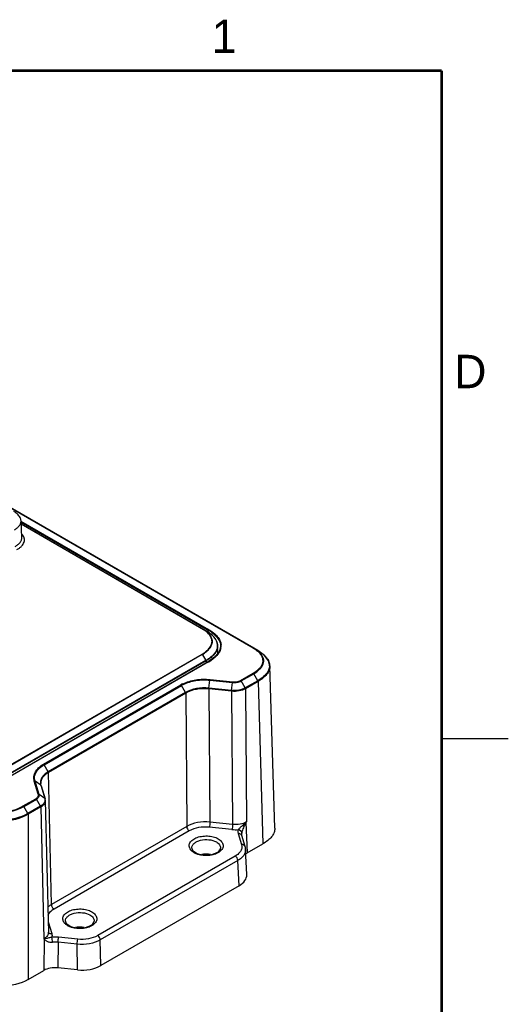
# Model space of a CAD drawing. Header units: inches. Extents: x 0 to 34, y 0 to 22.
# Tile 71 of 71: x 30.3 to 34, y 14.5 to 21.9. Entities that reach past the tile are written whole.
import ezdxf

# ---------------------------------------------------------------- set-up
doc = ezdxf.new("R2010")
doc.units = ezdxf.units.IN
doc.header["$LTSCALE"] = 1.87
doc.header["$MEASUREMENT"] = 0
doc.layers.get('0').update_dxf_attribs({"linetype": 'CONTINUOUS'})
doc.styles.add('TEXTSTYLE_2', font='txt')

msp = doc.modelspace()

# ---------------------------------------------------------------- linework, layer by layer
at = {"color": 7, "linetype": 'CONTINUOUS'}
for p, q in [((32.0887, 17.1765), (27.3604, 19.9065)), ((32.0926, 17.1769), (27.3643, 19.9069)), ((30.3491, 18.1287), (31.7534, 17.3179)), ((30.3499, 18.1301), (30.3499, 18.1301)), ((30.3556, 18.0049), (30.3499, 18.1301)), ((30.3503, 18.1217), (31.7506, 17.3132)), ((30.3509, 18.1069), (31.7346, 17.308)), ((31.7077, 17.3228), (30.351, 18.1061)), ((31.7057, 17.3226), (30.351, 18.1048)), ((30.3556, 18.0048), (30.3556, 18.0049)), ((31.7077, 17.3228), (31.7346, 17.308)), ((31.7347, 17.308), (31.7346, 17.308)), ((31.7346, 17.308), (31.7348, 17.308)), ((31.7506, 17.3132), (31.7502, 17.2984)), ((31.8244, 17.1389), (31.8225, 17.1971)), ((31.8445, 17.1909), (31.8444, 17.189)), ((32.1233, 17.1597), (32.0926, 17.1769)), ((32.0928, 17.1773), (32.1233, 17.1597)), ((30.1746, 16.2493), (31.7057, 17.1334)), ((30.1766, 16.2473), (31.7077, 17.1313)), ((31.7077, 17.1313), (31.7346, 17.0855)), ((31.8002, 17.1088), (31.7514, 17.0739)), ((32.1233, 17.1597), (32.1233, 17.1597)), ((31.7346, 17.0855), (30.2035, 16.2014)), ((31.7355, 17.0827), (30.2043, 16.1987)), ((31.7514, 17.0739), (30.2203, 16.1898)), ((31.7534, 17.0737), (30.2222, 16.1897)), ((31.7355, 17.0827), (31.7359, 17.0649)), ((32.2506, 15.8289), (32.2139, 17.0448)), ((32.2139, 17.0447), (32.2139, 17.0435)), ((31.9948, 16.9359), (32.0887, 16.9901)), ((31.9987, 16.9318), (32.0926, 16.986)), ((32.1233, 16.9334), (32.0926, 16.986)), ((30.5183, 16.3085), (31.5475, 16.9027)), ((30.5222, 16.3044), (31.5515, 16.8986)), ((31.5822, 16.846), (31.5515, 16.8986)), ((31.7576, 16.8779), (31.7651, 16.9375)), ((31.7661, 16.9425), (31.7651, 16.9375)), ((31.7651, 16.9375), (31.935, 16.9202)), ((31.7661, 16.9425), (31.936, 16.9252)), ((31.9275, 16.8606), (31.935, 16.9202)), ((32.0294, 16.8792), (31.9987, 16.9318)), ((32.1233, 16.9334), (32.0294, 16.8792)), ((32.125, 16.928), (32.0311, 16.8738)), ((32.125, 16.928), (32.1618, 15.7123)), ((31.5822, 16.846), (30.553, 16.2518)), ((31.5838, 16.8406), (30.5547, 16.2463)), ((31.5838, 16.8406), (31.591, 15.8429)), ((31.7572, 16.8721), (31.7576, 16.8779)), ((31.9271, 16.8548), (31.7572, 16.8721)), ((31.7572, 16.8721), (31.7643, 15.8745)), ((31.9275, 16.8606), (31.7576, 16.8779)), ((31.9271, 16.8548), (31.9275, 16.8606)), ((31.9271, 16.8548), (31.9342, 15.8572)), ((32.0311, 16.8738), (32.0382, 15.8761)), ((30.553, 16.2518), (30.5222, 16.3044)), ((30.5773, 15.2576), (30.5547, 16.2463)), ((30.4794, 16.0842), (30.4494, 16.1823)), ((30.4977, 16.1505), (30.4549, 16.181)), ((30.4848, 16.0829), (30.4549, 16.181)), ((30.4981, 16.1544), (30.497, 16.1645)), ((30.497, 16.1645), (30.497, 16.1645)), ((30.4977, 16.1505), (30.5276, 16.0524)), ((30.4998, 16.1477), (30.4981, 16.1544)), ((30.4998, 16.1477), (30.5297, 16.0496)), ((30.5276, 16.0524), (30.4848, 16.0829)), ((30.367, 15.9961), (30.4608, 16.0503)), ((30.3709, 15.992), (30.4647, 16.0462)), ((30.4955, 15.9935), (30.4647, 16.0462)), ((30.5317, 16.0373), (30.5544, 15.0485)), ((30.4016, 15.9393), (30.3709, 15.992)), ((30.4955, 15.9935), (30.4016, 15.9393)), ((30.4972, 15.9881), (30.4033, 15.9339)), ((30.4033, 15.9339), (30.4033, 14.697)), ((30.4972, 15.9881), (30.5198, 14.9994)), ((31.9342, 15.8572), (31.7643, 15.8745)), ((32.0336, 15.8719), (32.0099, 15.8504)), ((32.0382, 15.8761), (32.0336, 15.8719)), ((32.0336, 15.8719), (32.0347, 15.8709)), ((32.0348, 15.8709), (32.0382, 15.8761)), ((32.0348, 15.8709), (32.0442, 15.6445)), ((31.591, 15.8429), (30.5773, 15.2576)), ((31.6105, 15.8095), (30.5968, 15.2243)), ((31.9294, 15.8194), (31.7595, 15.8367)), ((31.9765, 15.7894), (32.0018, 15.7065)), ((32.0282, 15.692), (32.0029, 15.7749)), ((32.0442, 15.6445), (32.1618, 15.7123)), ((32.0405, 15.482), (32.0319, 15.6709)), ((31.9548, 15.6205), (30.9243, 15.0254)), ((31.9743, 15.5875), (30.9437, 14.9925)), ((31.9829, 15.3987), (31.9743, 15.5875)), ((31.9829, 15.3987), (30.9465, 14.8003)), ((30.5525, 15.1292), (30.5797, 15.0401)), ((30.5198, 14.9994), (30.5234, 14.9982)), ((30.5234, 14.9982), (30.5208, 14.7649)), ((30.5243, 15.0005), (30.5233, 14.9982)), ((30.5451, 15.0046), (30.5243, 15.0005)), ((30.6269, 14.9755), (30.6248, 14.7838)), ((30.7705, 14.9609), (30.6269, 14.9755)), ((30.7753, 14.9983), (30.6317, 15.0129)), ((30.9465, 14.8003), (30.9437, 14.9925)), ((30.7732, 14.7687), (30.7705, 14.9609)), ((30.4033, 14.697), (30.5208, 14.7649)), ((30.7732, 14.7687), (30.6248, 14.7838))]:
    msp.add_line(p, q, dxfattribs=at)
at = {"color": 2, "linetype": 'CONTINUOUS'}
msp.add_line((33.5, 16.5), (34, 16.5), dxfattribs=at)
at = {"color": 7, "linetype": 'CONTINUOUS', "const_width": 0.02}
for points in [[(33.5, 21.5), (0.5, 21.5)], [(33.5, 0.5), (33.5, 21.5)]]:
    msp.add_lwpolyline(points, dxfattribs=at)
at = {"color": 7, "linetype": 'CONTINUOUS'}
for points in [[(30.3499, 18.1301), (30.3494, 18.1352), (30.3482, 18.1419), (30.3461, 18.1487), (30.3431, 18.1555), (30.3392, 18.1623), (30.3343, 18.1691), (30.3284, 18.1759), (30.3216, 18.1825), (30.3137, 18.1889), (30.3049, 18.1951), (30.2958, 18.2008)], [(31.8225, 17.1969), (31.8219, 17.2048), (31.8202, 17.2142), (31.8173, 17.2236), (31.8134, 17.233), (31.8082, 17.2424), (31.8018, 17.2519), (31.7941, 17.2614), (31.785, 17.2709), (31.7745, 17.2804), (31.7626, 17.2898), (31.7491, 17.2992), (31.7347, 17.308)], [(31.8444, 17.189), (31.8336, 17.1503), (31.8002, 17.1088)], [(32.2139, 17.0447), (32.2042, 17.0828), (32.1742, 17.1225), (32.1233, 17.1597)], [(30.5317, 16.0372), (30.531, 16.0443), (30.5297, 16.0496)], [(32.0029, 15.7749), (32.0024, 15.7768), (32.0019, 15.7806)], [(32.0319, 15.6709), (32.0301, 15.6845), (32.0282, 15.692)]]:
    msp.add_lwpolyline(points, dxfattribs=at)
for centre, radius, start, end in [((31.5724, 17.0268), 0.3247, 57.34605, 59.99502), ((31.5878, 17.0512), 0.2958, 56.61016, 57.30379), ((31.5991, 17.0683), 0.2753, 53.76136, 56.62395), ((31.6133, 17.088), 0.251, 53.12378, 53.71333), ((31.6233, 17.1012), 0.2344, 50.10745, 53.1389), ((31.6365, 17.1173), 0.2137, 49.23017, 50.06008), ((31.6456, 17.1278), 0.1998, 46.38974, 49.24188), ((31.6586, 17.1416), 0.1807, 45.00698, 46.35105), ((31.667, 17.15), 0.1689, 42.5791, 45.01042), ((31.7599, 17.1958), 0.0885, 349.1901, 3.44306), ((31.9354, 16.9115), 0.3061, 59.36391, 59.9529), ((31.7236, 17.0896), 0.1197, 27.66327, 32.96826), ((31.7267, 17.0896), 0.112, 27.27313, 29.26375), ((32.0483, 16.9927), 0.1808, 44.02413, 46.5816), ((31.5652, 17.3997), 0.3764, 299.99952, 300.65725), ((31.5856, 17.3657), 0.3368, 300.61149, 303.84103), ((32.1217, 17.0447), 0.0901, 16.45675, 20.13092), ((32.132, 17.0469), 0.0796, 358.68886, 2.16106), ((31.6657, 16.6994), 0.2351, 115.88552, 120.17168), ((31.666, 16.7019), 0.2277, 116.23826, 120.19842), ((30.5643, 16.1709), 0.0696, 190.81652, 197.05575), ((31.9548, 16.0687), 0.2506, 264.19516, 275.01458), ((31.7099, 15.7554), 0.1265, 240.03861, 243.77402), ((31.7024, 15.7264), 0.0918, 235.14469, 240.0631), ((30.5147, 15.0476), 0.0397, 353.51617, 1.32387), ((30.7634, 15.2089), 0.1265, 240.03861, 243.77402), ((30.7559, 15.1799), 0.0918, 235.14469, 240.0631), ((30.4887, 15.1389), 0.143, 282.5778, 284.43485), ((30.6064, 14.764), 0.2502, 84.20081, 95.99501), ((30.6068, 14.7759), 0.2006, 84.23764, 96.16414)]:
    msp.add_arc(centre, radius, start, end, dxfattribs=at)
for centre, major_axis, ratio, start_param, end_param in [((32.1278, 15.5963), (0.1182, 0), 0.577081, 2.35615, 2.504338), ((31.8436, 15.4791), (0.197, -0.0001), 0.577021, -0.784637, 0.026531), ((30.6043, 14.7166), (0.1181, 0), 0.577694, 1.395898, 2.355619), ((30.8073, 14.8807), (0.1969, -0.0001), 0.577754, -1.744567, -0.785271)]:
    msp.add_ellipse(centre, major_axis=major_axis, ratio=ratio, start_param=start_param, end_param=end_param, dxfattribs=at)
for points, knots in [([(30.2999, 18.0636), (30.3071, 18.0678), (30.3205, 18.0767), (30.3347, 18.0904), (30.3429, 18.1023), (30.3472, 18.1114), (30.3497, 18.1207), (30.35, 18.127), (30.3499, 18.1301)], [0, 0, 0, 0, 0.289104, 0.550498, 0.670623, 0.784372, 0.893356, 1, 1, 1, 1]), ([(30.3055, 17.9387), (30.3128, 17.9429), (30.3262, 17.9517), (30.3404, 17.9653), (30.3486, 17.9771), (30.3529, 17.9861), (30.3554, 17.9954), (30.3557, 18.0017), (30.3556, 18.0048)], [0, 0, 0, 0, 0.289104, 0.55032, 0.670348, 0.784057, 0.893115, 1, 1, 1, 1]), ([(30.3194, 17.915), (30.3258, 17.9187), (30.3378, 17.9264), (30.3534, 17.9397), (30.3654, 17.9543), (30.3721, 17.9677), (30.3748, 17.9786), (30.3755, 17.9867), (30.375, 17.9949), (30.3725, 18.0058), (30.3662, 18.0192), (30.3586, 18.0286), (30.3544, 18.0331)], [0, 0, 0, 0, 0.150252, 0.289606, 0.417376, 0.534665, 0.590629, 0.645672, 0.70065, 0.756429, 0.873065, 1, 1, 1, 1]), ([(31.7057, 17.3226), (31.7061, 17.3228), (31.7067, 17.323), (31.7074, 17.3229), (31.7077, 17.3228)], [0, 0, 0, 0, 0.550344, 1, 1, 1, 1]), ([(31.7057, 17.1334), (31.7162, 17.1394), (31.7356, 17.1521), (31.7563, 17.1714), (31.7687, 17.1883), (31.7754, 17.2012), (31.7796, 17.2144), (31.781, 17.228), (31.7796, 17.2415), (31.7754, 17.2548), (31.7687, 17.2676), (31.7563, 17.2845), (31.7356, 17.3038), (31.7162, 17.3165), (31.7057, 17.3226)], [0, 0, 0, 0, 0.14396, 0.274875, 0.335194, 0.392295, 0.446857, 0.499997, 0.553136, 0.607698, 0.6648, 0.725119, 0.856035, 1, 1, 1, 1]), ([(31.7077, 17.1313), (31.7183, 17.1374), (31.7378, 17.1503), (31.7589, 17.1698), (31.7713, 17.1869), (31.7781, 17.1999), (31.7823, 17.2134), (31.7838, 17.227), (31.7823, 17.2407), (31.7781, 17.2542), (31.7713, 17.2672), (31.7589, 17.2843), (31.7378, 17.3038), (31.7183, 17.3167), (31.7077, 17.3228)], [0, 0, 0, 0, 0.143972, 0.274872, 0.335183, 0.39228, 0.446846, 0.499996, 0.553146, 0.607712, 0.664811, 0.725121, 0.856023, 1, 1, 1, 1]), ([(31.7506, 17.3132), (31.764, 17.3055), (31.7888, 17.2891), (31.8195, 17.2598), (31.8401, 17.2269), (31.8447, 17.2025), (31.8445, 17.1909)], [0, 0, 0, 0, 0.289075, 0.550845, 0.784852, 1, 1, 1, 1]), ([(31.7534, 17.3179), (31.7663, 17.3104), (31.7903, 17.2947), (31.8204, 17.2667), (31.8414, 17.2356), (31.8476, 17.2123), (31.8483, 17.2011)], [0, 0, 0, 0, 0.287355, 0.549124, 0.784494, 1, 1, 1, 1]), ([(31.7914, 17.2643), (31.7971, 17.2581), (31.8072, 17.2453), (31.8161, 17.2272), (31.8201, 17.2125), (31.8215, 17.2015), (31.8214, 17.1904), (31.8192, 17.1756), (31.8124, 17.1572), (31.7988, 17.1366), (31.7805, 17.1175), (31.7661, 17.1061), (31.7584, 17.1006)], [0, 0, 0, 0, 0.129541, 0.249664, 0.307201, 0.363734, 0.419957, 0.47659, 0.593483, 0.718747, 0.854219, 1, 1, 1, 1]), ([(31.8225, 17.1969), (31.8227, 17.1924), (31.8222, 17.1833), (31.8191, 17.1699), (31.8138, 17.1567), (31.8064, 17.1438), (31.7971, 17.1315), (31.782, 17.1153), (31.7687, 17.1046), (31.7593, 17.098)], [0, 0, 0, 0, 0.110219, 0.222152, 0.337637, 0.458076, 0.584317, 0.716774, 1, 1, 1, 1]), ([(32.0887, 17.1765), (32.089, 17.1767), (32.0902, 17.1772), (32.0917, 17.1773), (32.0926, 17.1769)], [0, 0, 0, 0, 0.294982, 1, 1, 1, 1]), ([(32.1423, 17.1387), (32.139, 17.1423), (32.1239, 17.157), (32.1064, 17.1688), (32.0926, 17.1769)], [0, 0, 0, 0, 0.234672, 1, 1, 1, 1]), ([(31.7057, 17.1334), (31.7059, 17.1332), (31.7067, 17.1327), (31.7073, 17.1319), (31.7077, 17.1313)], [0, 0, 0, 0, 0.229267, 1, 1, 1, 1]), ([(31.8404, 17.1586), (31.8373, 17.1516), (31.8207, 17.1226), (31.7945, 17.1003), (31.7732, 17.086)], [0, 0, 0, 0, 0.227012, 1, 1, 1, 1]), ([(32.0887, 16.9901), (32.1043, 16.9991), (32.126, 17.0142), (32.1482, 17.0394), (32.1591, 17.0591), (32.1637, 17.0801), (32.1603, 17.109), (32.1476, 17.1281), (32.1375, 17.1391)], [0, 0, 0, 0, 0.290451, 0.419832, 0.538485, 0.649653, 0.759746, 1, 1, 1, 1]), ([(32.1375, 17.1391), (32.1343, 17.1424), (32.1204, 17.1561), (32.1042, 17.1673), (32.0914, 17.1749)], [0, 0, 0, 0, 0.235246, 1, 1, 1, 1]), ([(32.0926, 16.986), (32.1086, 16.9953), (32.1308, 17.0107), (32.1535, 17.0366), (32.1645, 17.0568), (32.1692, 17.0783), (32.1657, 17.1079), (32.1527, 17.1275), (32.1423, 17.1387)], [0, 0, 0, 0, 0.290437, 0.419751, 0.538356, 0.649538, 0.759683, 1, 1, 1, 1]), ([(32.1233, 17.1597), (32.1279, 17.1571), (32.1453, 17.1466), (32.1617, 17.1343), (32.1725, 17.124)], [0, 0, 0, 0, 0.262226, 1, 1, 1, 1]), ([(32.1783, 17.1183), (32.1803, 17.1162), (32.188, 17.1079), (32.1948, 17.0986), (32.1989, 17.0914)], [0, 0, 0, 0, 0.260116, 1, 1, 1, 1]), ([(31.7584, 17.1006), (31.7565, 17.0993), (31.7488, 17.0939), (31.7408, 17.089), (31.7346, 17.0855)], [0, 0, 0, 0, 0.24497, 1, 1, 1, 1]), ([(31.7355, 17.0827), (31.7355, 17.083), (31.7354, 17.0839), (31.735, 17.0848), (31.7346, 17.0855)], [0, 0, 0, 0, 0.230395, 1, 1, 1, 1]), ([(31.7593, 17.098), (31.7574, 17.0966), (31.7497, 17.0913), (31.7416, 17.0863), (31.7355, 17.0827)], [0, 0, 0, 0, 0.244971, 1, 1, 1, 1]), ([(32.2139, 17.0435), (32.2141, 17.0326), (32.2095, 17.0096), (32.1901, 16.9785), (32.161, 16.9509), (32.1377, 16.9354), (32.125, 16.928)], [0, 0, 0, 0, 0.215053, 0.449256, 0.711045, 1, 1, 1, 1]), ([(32.0887, 16.9901), (32.089, 16.9899), (32.0906, 16.9888), (32.0918, 16.9873), (32.0926, 16.986)], [0, 0, 0, 0, 0.2291, 1, 1, 1, 1]), ([(32.209, 17.0267), (32.2067, 17.0176), (32.1964, 16.9941), (32.1669, 16.9616), (32.1388, 16.9425), (32.1233, 16.9334)], [0, 0, 0, 0, 0.218186, 0.583845, 1, 1, 1, 1]), ([(31.5631, 16.911), (31.593, 16.9255), (31.6606, 16.9445), (31.7304, 16.9462), (31.7661, 16.9425)], [0, 0, 0, 0, 0.480955, 1, 1, 1, 1]), ([(31.5653, 16.9061), (31.5946, 16.9206), (31.6612, 16.9394), (31.73, 16.9412), (31.7651, 16.9375)], [0, 0, 0, 0, 0.480543, 1, 1, 1, 1]), ([(31.935, 16.9202), (31.9464, 16.9191), (31.9685, 16.9199), (31.9897, 16.9266), (31.9987, 16.9318)], [0, 0, 0, 0, 0.524306, 1, 1, 1, 1]), ([(31.936, 16.9252), (31.9359, 16.9249), (31.9354, 16.9233), (31.9352, 16.9216), (31.935, 16.9202)], [0, 0, 0, 0, 0.200844, 1, 1, 1, 1]), ([(31.936, 16.9252), (31.9465, 16.9241), (31.9669, 16.9249), (31.9865, 16.9311), (31.9948, 16.9359)], [0, 0, 0, 0, 0.524304, 1, 1, 1, 1]), ([(31.7576, 16.8779), (31.7262, 16.8811), (31.6654, 16.8793), (31.607, 16.8603), (31.5822, 16.846)], [0, 0, 0, 0, 0.52433, 1, 1, 1, 1]), ([(31.7572, 16.8721), (31.7262, 16.8752), (31.6661, 16.8734), (31.6083, 16.8546), (31.5838, 16.8406)], [0, 0, 0, 0, 0.524321, 1, 1, 1, 1]), ([(32.0311, 16.8738), (32.0164, 16.8654), (31.9817, 16.8543), (31.9457, 16.853), (31.9271, 16.8548)], [0, 0, 0, 0, 0.475652, 1, 1, 1, 1]), ([(32.0294, 16.8792), (32.015, 16.871), (31.981, 16.8601), (31.9457, 16.8589), (31.9275, 16.8606)], [0, 0, 0, 0, 0.475663, 1, 1, 1, 1]), ([(30.4494, 16.1823), (30.446, 16.1932), (30.4437, 16.2173), (30.4559, 16.2527), (30.4818, 16.2842), (30.5052, 16.3009), (30.5183, 16.3085)], [0, 0, 0, 0, 0.221778, 0.450363, 0.706465, 1, 1, 1, 1]), ([(30.4549, 16.181), (30.4515, 16.1917), (30.4493, 16.2152), (30.4612, 16.2498), (30.4865, 16.2807), (30.5094, 16.297), (30.5222, 16.3044)], [0, 0, 0, 0, 0.221798, 0.450385, 0.706479, 1, 1, 1, 1]), ([(30.5183, 16.3085), (30.5187, 16.3083), (30.5203, 16.3072), (30.5215, 16.3057), (30.5222, 16.3044)], [0, 0, 0, 0, 0.229099, 1, 1, 1, 1]), ([(30.553, 16.2518), (30.5431, 16.246), (30.5254, 16.2337), (30.5052, 16.2104), (30.4943, 16.1844), (30.4943, 16.1663), (30.4959, 16.1579)], [0, 0, 0, 0, 0.292352, 0.549734, 0.779916, 1, 1, 1, 1]), ([(30.5547, 16.2463), (30.5382, 16.2368), (30.5158, 16.2193), (30.4993, 16.1881), (30.4969, 16.1721), (30.497, 16.1645)], [0, 0, 0, 0, 0.547406, 0.78093, 1, 1, 1, 1]), ([(30.4608, 16.0503), (30.4674, 16.054), (30.4763, 16.0614), (30.4809, 16.0748), (30.4803, 16.0813), (30.4794, 16.0842)], [0, 0, 0, 0, 0.54733, 0.777038, 1, 1, 1, 1]), ([(30.4647, 16.0462), (30.4719, 16.0503), (30.4815, 16.0582), (30.4865, 16.0727), (30.4858, 16.0797), (30.4848, 16.0829)], [0, 0, 0, 0, 0.547407, 0.77711, 1, 1, 1, 1]), ([(30.4608, 16.0503), (30.4612, 16.05), (30.4628, 16.0489), (30.464, 16.0474), (30.4647, 16.0462)], [0, 0, 0, 0, 0.22906, 1, 1, 1, 1]), ([(30.5234, 16.0197), (30.522, 16.0172), (30.5146, 16.0066), (30.5041, 15.9985), (30.4955, 15.9935)], [0, 0, 0, 0, 0.226842, 1, 1, 1, 1]), ([(30.5317, 16.0372), (30.532, 16.0279), (30.5241, 16.0069), (30.5071, 15.9939), (30.4972, 15.9881)], [0, 0, 0, 0, 0.448327, 1, 1, 1, 1]), ([(30.4033, 15.9339), (30.3443, 15.9), (30.2056, 15.8656), (30.067, 15.9001), (30.008, 15.9339)], [0, 0, 0, 0, 0.50012, 1, 1, 1, 1]), ([(30.4016, 15.9393), (30.3431, 15.9057), (30.2056, 15.8715), (30.0682, 15.9058), (30.0096, 15.9393)], [0, 0, 0, 0, 0.50012, 1, 1, 1, 1]), ([(30.0404, 15.992), (30.0897, 15.9634), (30.2056, 15.9333), (30.3215, 15.9635), (30.3709, 15.992)], [0, 0, 0, 0, 0.49994, 1, 1, 1, 1]), ([(30.0443, 15.9961), (30.0924, 15.9682), (30.2057, 15.9385), (30.3188, 15.9683), (30.367, 15.9961)], [0, 0, 0, 0, 0.499942, 1, 1, 1, 1]), ([(30.367, 15.9961), (30.3674, 15.9958), (30.3689, 15.9948), (30.3702, 15.9932), (30.3709, 15.992)], [0, 0, 0, 0, 0.229151, 1, 1, 1, 1]), ([(31.7643, 15.8745), (31.7333, 15.8776), (31.6733, 15.8755), (31.6155, 15.857), (31.591, 15.8429)], [0, 0, 0, 0, 0.524378, 1, 1, 1, 1]), ([(31.7643, 15.8745), (31.7643, 15.8677), (31.7632, 15.855), (31.7613, 15.8423), (31.7595, 15.8367)], [0, 0, 0, 0, 0.534559, 1, 1, 1, 1]), ([(31.9342, 15.8572), (31.9342, 15.8504), (31.9331, 15.8377), (31.9312, 15.825), (31.9294, 15.8194)], [0, 0, 0, 0, 0.534559, 1, 1, 1, 1]), ([(32.0382, 15.8761), (32.0235, 15.8676), (31.9888, 15.8564), (31.9528, 15.8552), (31.9342, 15.8572)], [0, 0, 0, 0, 0.475795, 1, 1, 1, 1]), ([(32.0099, 15.8504), (32.0038, 15.8451), (31.9923, 15.8351), (31.9813, 15.8246), (31.9767, 15.8191)], [0, 0, 0, 0, 0.528536, 1, 1, 1, 1]), ([(32.0099, 15.8504), (32.0111, 15.8497), (32.0153, 15.8473), (32.0193, 15.8448), (32.0218, 15.8426)], [0, 0, 0, 0, 0.301602, 1, 1, 1, 1]), ([(32.0218, 15.8426), (32.0238, 15.8473), (32.028, 15.8568), (32.0322, 15.8664), (32.0348, 15.8709)], [0, 0, 0, 0, 0.500053, 1, 1, 1, 1]), ([(31.591, 15.8429), (31.5911, 15.8363), (31.5957, 15.8233), (31.6047, 15.8128), (31.6105, 15.8095)], [0, 0, 0, 0, 0.501121, 1, 1, 1, 1]), ([(31.7595, 15.8367), (31.7329, 15.8394), (31.6812, 15.8376), (31.6315, 15.8217), (31.6105, 15.8095)], [0, 0, 0, 0, 0.524326, 1, 1, 1, 1]), ([(31.9767, 15.8191), (31.9759, 15.8166), (31.9736, 15.8069), (31.9743, 15.7965), (31.9765, 15.7894)], [0, 0, 0, 0, 0.253422, 1, 1, 1, 1]), ([(31.9767, 15.8191), (31.9835, 15.8183), (31.9963, 15.8131), (32.0035, 15.8005), (32.0038, 15.7944)], [0, 0, 0, 0, 0.530159, 1, 1, 1, 1]), ([(32.0029, 15.7749), (32.002, 15.7778), (31.9985, 15.7834), (31.9929, 15.7867), (31.9898, 15.7878)], [0, 0, 0, 0, 0.482503, 1, 1, 1, 1]), ([(32.0038, 15.7945), (32.0048, 15.7978), (32.0103, 15.814), (32.0166, 15.8299), (32.0218, 15.8426)], [0, 0, 0, 0, 0.202136, 1, 1, 1, 1]), ([(32.2506, 15.8289), (32.251, 15.8179), (32.2467, 15.7946), (32.2273, 15.7632), (32.1981, 15.7353), (32.1746, 15.7197), (32.1618, 15.7123)], [0, 0, 0, 0, 0.215176, 0.448972, 0.710751, 1, 1, 1, 1]), ([(31.6253, 15.6624), (31.6187, 15.6693), (31.6107, 15.6818), (31.6089, 15.7003), (31.6129, 15.7189), (31.6299, 15.7406), (31.6615, 15.7589), (31.7015, 15.77), (31.7455, 15.7726), (31.7885, 15.7666), (31.8152, 15.7565), (31.8268, 15.7498)], [0, 0, 0, 0, 0.097959, 0.142932, 0.188421, 0.289817, 0.413693, 0.557584, 0.711643, 0.863117, 1, 1, 1, 1]), ([(31.6292, 15.6808), (31.6289, 15.687), (31.6321, 15.7006), (31.6464, 15.7177), (31.6679, 15.7312), (31.705, 15.744), (31.7558, 15.7468), (31.796, 15.736), (31.8129, 15.7263)], [0, 0, 0, 0, 0.086928, 0.185861, 0.302889, 0.436814, 0.729001, 1, 1, 1, 1]), ([(31.8129, 15.7263), (31.822, 15.721), (31.8377, 15.7089), (31.8447, 15.6894), (31.8443, 15.6808)], [0, 0, 0, 0, 0.55151, 1, 1, 1, 1]), ([(31.8268, 15.7498), (31.8364, 15.7442), (31.8531, 15.7316), (31.8667, 15.7039), (31.8606, 15.6744), (31.8468, 15.6601), (31.8387, 15.6538)], [0, 0, 0, 0, 0.28307, 0.516467, 0.739292, 1, 1, 1, 1]), ([(32.0018, 15.7065), (32.0041, 15.699), (32.0057, 15.6827), (31.9974, 15.6585), (31.9798, 15.637), (31.9638, 15.6256), (31.9548, 15.6205)], [0, 0, 0, 0, 0.22179, 0.450344, 0.706406, 1, 1, 1, 1]), ([(32.0282, 15.692), (32.0267, 15.6968), (32.0188, 15.7056), (32.0075, 15.7071), (32.0018, 15.7065)], [0, 0, 0, 0, 0.466526, 1, 1, 1, 1]), ([(31.6468, 15.6459), (31.6447, 15.6471), (31.637, 15.6518), (31.6299, 15.6576), (31.6253, 15.6624)], [0, 0, 0, 0, 0.264434, 1, 1, 1, 1]), ([(31.6292, 15.6808), (31.6292, 15.6799), (31.6296, 15.6759), (31.6311, 15.672), (31.6325, 15.6693)], [0, 0, 0, 0, 0.22685, 1, 1, 1, 1]), ([(31.6325, 15.6693), (31.6334, 15.6677), (31.638, 15.6606), (31.6445, 15.6549), (31.65, 15.6511)], [0, 0, 0, 0, 0.210008, 1, 1, 1, 1]), ([(31.6754, 15.6335), (31.6735, 15.6341), (31.6662, 15.6365), (31.6591, 15.6395), (31.654, 15.642)], [0, 0, 0, 0, 0.257609, 1, 1, 1, 1]), ([(31.6566, 15.6468), (31.6737, 15.637), (31.715, 15.626), (31.767, 15.628), (31.8056, 15.6402), (31.8302, 15.6538), (31.8439, 15.6704), (31.8443, 15.6808)], [0, 0, 0, 0, 0.281133, 0.592104, 0.733475, 0.85202, 1, 1, 1, 1]), ([(31.7811, 15.629), (31.7724, 15.6271), (31.7372, 15.622), (31.7007, 15.6254), (31.6754, 15.6335)], [0, 0, 0, 0, 0.251094, 1, 1, 1, 1]), ([(31.7696, 15.6321), (31.7643, 15.6331), (31.7427, 15.6362), (31.7205, 15.6352), (31.7044, 15.6322)], [0, 0, 0, 0, 0.248244, 1, 1, 1, 1]), ([(31.813, 15.639), (31.8105, 15.6379), (31.8002, 15.6338), (31.7894, 15.6307), (31.7811, 15.629)], [0, 0, 0, 0, 0.240955, 1, 1, 1, 1]), ([(31.8387, 15.6538), (31.8368, 15.6524), (31.8288, 15.6466), (31.8199, 15.642), (31.813, 15.639)], [0, 0, 0, 0, 0.236722, 1, 1, 1, 1]), ([(32.0319, 15.6709), (32.0322, 15.6632), (32.03, 15.647), (32.0184, 15.6243), (31.9993, 15.6038), (31.9832, 15.5927), (31.9743, 15.5875)], [0, 0, 0, 0, 0.217514, 0.449915, 0.709055, 1, 1, 1, 1]), ([(31.9743, 15.5875), (31.9741, 15.5941), (31.9695, 15.6069), (31.9605, 15.6172), (31.9548, 15.6205)], [0, 0, 0, 0, 0.502224, 1, 1, 1, 1]), ([(30.5773, 15.2576), (30.5748, 15.2561), (30.5652, 15.2503), (30.5561, 15.2435), (30.55, 15.2379)], [0, 0, 0, 0, 0.26152, 1, 1, 1, 1]), ([(30.5968, 15.2243), (30.5913, 15.2211), (30.5728, 15.209), (30.557, 15.1913), (30.5513, 15.1764)], [0, 0, 0, 0, 0.282514, 1, 1, 1, 1]), ([(30.5773, 15.2576), (30.5774, 15.251), (30.582, 15.238), (30.5911, 15.2276), (30.5968, 15.2243)], [0, 0, 0, 0, 0.501121, 1, 1, 1, 1]), ([(30.6788, 15.1159), (30.6722, 15.1228), (30.6642, 15.1353), (30.6623, 15.1538), (30.6664, 15.1724), (30.6834, 15.1941), (30.715, 15.2124), (30.755, 15.2235), (30.799, 15.2261), (30.842, 15.2201), (30.8687, 15.21), (30.8802, 15.2033)], [0, 0, 0, 0, 0.097959, 0.142932, 0.188421, 0.289817, 0.413693, 0.557584, 0.711643, 0.863117, 1, 1, 1, 1]), ([(30.6827, 15.1343), (30.6824, 15.1405), (30.6856, 15.1541), (30.6999, 15.1712), (30.7214, 15.1847), (30.7585, 15.1974), (30.8093, 15.2003), (30.8495, 15.1895), (30.8663, 15.1798)], [0, 0, 0, 0, 0.086928, 0.185861, 0.302889, 0.436814, 0.729001, 1, 1, 1, 1]), ([(30.8802, 15.2033), (30.8899, 15.1977), (30.9065, 15.1851), (30.9202, 15.1574), (30.9141, 15.1279), (30.9003, 15.1136), (30.8922, 15.1073)], [0, 0, 0, 0, 0.28307, 0.516467, 0.739292, 1, 1, 1, 1]), ([(30.7002, 15.0994), (30.6982, 15.1006), (30.6905, 15.1053), (30.6834, 15.1111), (30.6788, 15.1159)], [0, 0, 0, 0, 0.264434, 1, 1, 1, 1]), ([(30.6827, 15.1343), (30.6827, 15.1334), (30.6831, 15.1294), (30.6845, 15.1255), (30.686, 15.1228)], [0, 0, 0, 0, 0.22685, 1, 1, 1, 1]), ([(30.686, 15.1228), (30.6869, 15.1212), (30.6915, 15.1141), (30.698, 15.1084), (30.7034, 15.1046)], [0, 0, 0, 0, 0.210008, 1, 1, 1, 1]), ([(30.7101, 15.1003), (30.7271, 15.0905), (30.7684, 15.0795), (30.8205, 15.0815), (30.8591, 15.0937), (30.8837, 15.1073), (30.8974, 15.1239), (30.8978, 15.1343)], [0, 0, 0, 0, 0.281133, 0.592104, 0.733475, 0.85202, 1, 1, 1, 1]), ([(30.8663, 15.1798), (30.8755, 15.1745), (30.8912, 15.1624), (30.8982, 15.1429), (30.8978, 15.1343)], [0, 0, 0, 0, 0.55151, 1, 1, 1, 1]), ([(30.5541, 15.0431), (30.5532, 15.0345), (30.5444, 15.0163), (30.5288, 15.0046), (30.5198, 14.9994)], [0, 0, 0, 0, 0.451975, 1, 1, 1, 1]), ([(30.5541, 15.0527), (30.5546, 15.0515), (30.5574, 15.0466), (30.5623, 15.0431), (30.5663, 15.0417)], [0, 0, 0, 0, 0.24161, 1, 1, 1, 1]), ([(30.7288, 15.087), (30.727, 15.0876), (30.7197, 15.09), (30.7126, 15.093), (30.7075, 15.0955)], [0, 0, 0, 0, 0.257609, 1, 1, 1, 1]), ([(30.8346, 15.0824), (30.8259, 15.0806), (30.7907, 15.0755), (30.7542, 15.0789), (30.7288, 15.087)], [0, 0, 0, 0, 0.251094, 1, 1, 1, 1]), ([(30.8231, 15.0856), (30.8178, 15.0866), (30.7962, 15.0897), (30.774, 15.0887), (30.7579, 15.0857)], [0, 0, 0, 0, 0.248244, 1, 1, 1, 1]), ([(30.8665, 15.0925), (30.864, 15.0914), (30.8536, 15.0873), (30.8429, 15.0842), (30.8346, 15.0824)], [0, 0, 0, 0, 0.240955, 1, 1, 1, 1]), ([(30.8922, 15.1073), (30.8903, 15.1059), (30.8822, 15.1001), (30.8734, 15.0955), (30.8665, 15.0925)], [0, 0, 0, 0, 0.236722, 1, 1, 1, 1]), ([(30.5234, 14.9982), (30.5247, 14.9975), (30.5272, 14.9954), (30.5325, 14.9915), (30.5367, 14.9885), (30.5396, 14.9867)], [0, 0, 0, 0, 0.235737, 0.481359, 1, 1, 1, 1]), ([(30.5396, 14.9867), (30.5457, 14.983), (30.5602, 14.9761), (30.5766, 14.9744), (30.5852, 14.9754)], [0, 0, 0, 0, 0.451379, 1, 1, 1, 1]), ([(30.5803, 15.0128), (30.5768, 15.0118), (30.5651, 15.009), (30.5533, 15.0064), (30.5451, 15.0046)], [0, 0, 0, 0, 0.301158, 1, 1, 1, 1]), ([(30.5852, 14.9754), (30.5852, 14.9821), (30.5841, 14.9947), (30.582, 15.0072), (30.5803, 15.0128)], [0, 0, 0, 0, 0.535481, 1, 1, 1, 1]), ([(30.6269, 14.9755), (30.627, 14.9823), (30.6281, 14.9948), (30.63, 15.0073), (30.6317, 15.0129)], [0, 0, 0, 0, 0.535904, 1, 1, 1, 1]), ([(30.7705, 14.9609), (30.7705, 14.9677), (30.7716, 14.9802), (30.7736, 14.9927), (30.7753, 14.9983)], [0, 0, 0, 0, 0.535905, 1, 1, 1, 1]), ([(30.9437, 14.9925), (30.9193, 14.9784), (30.8615, 14.96), (30.8015, 14.9578), (30.7705, 14.9609)], [0, 0, 0, 0, 0.475542, 1, 1, 1, 1]), ([(30.9243, 15.0254), (30.9032, 15.0133), (30.8535, 14.9973), (30.8019, 14.9956), (30.7753, 14.9983)], [0, 0, 0, 0, 0.475644, 1, 1, 1, 1]), ([(30.9437, 14.9925), (30.9436, 14.999), (30.9389, 15.0119), (30.9299, 15.0222), (30.9243, 15.0254)], [0, 0, 0, 0, 0.502224, 1, 1, 1, 1]), ([(30.4033, 14.697), (30.3443, 14.663), (30.2056, 14.6283), (30.0669, 14.663), (30.008, 14.697)], [0, 0, 0, 0, 0.499996, 1, 1, 1, 1])]:
    msp.add_open_spline(points, degree=3, knots=knots, dxfattribs=at)
for points in [[(31.7534, 17.3179), (31.7518, 17.317), (31.7506, 17.315), (31.7506, 17.3132)], [(31.8469, 17.1792), (31.8455, 17.1721), (31.8433, 17.1652), (31.8404, 17.1586)], [(31.7534, 17.0737), (31.7528, 17.074), (31.752, 17.0742), (31.7514, 17.0739)], [(32.1989, 17.0914), (32.2018, 17.0864), (32.2043, 17.0811), (32.2063, 17.0757)], [(32.2081, 17.0702), (32.2101, 17.0636), (32.2112, 17.0567), (32.2115, 17.0499)], [(32.2115, 17.045), (32.2114, 17.0389), (32.2105, 17.0327), (32.209, 17.0267)], [(31.5475, 16.9027), (31.5492, 16.9018), (31.5505, 16.9003), (31.5515, 16.8986)], [(31.9948, 16.9359), (31.9964, 16.935), (31.9977, 16.9335), (31.9987, 16.9318)], [(32.125, 16.928), (32.125, 16.9299), (32.1243, 16.9318), (32.1233, 16.9334)], [(31.5838, 16.8406), (31.5838, 16.8425), (31.5831, 16.8444), (31.5822, 16.846)], [(32.0311, 16.8738), (32.0311, 16.8757), (32.0304, 16.8776), (32.0294, 16.8792)], [(30.5547, 16.2463), (30.5546, 16.2482), (30.5539, 16.2501), (30.553, 16.2518)], [(30.4494, 16.1823), (30.4513, 16.1825), (30.4534, 16.1821), (30.4549, 16.181)], [(30.4998, 16.1477), (30.4994, 16.1488), (30.4986, 16.1498), (30.4977, 16.1505)], [(30.4794, 16.0842), (30.4812, 16.0844), (30.4833, 16.084), (30.4848, 16.0829)], [(30.5276, 16.0293), (30.5266, 16.0259), (30.5252, 16.0227), (30.5234, 16.0197)], [(30.5297, 16.0496), (30.5294, 16.0507), (30.5286, 16.0517), (30.5276, 16.0524)], [(30.5276, 16.0524), (30.5289, 16.0485), (30.5295, 16.0443), (30.5294, 16.0402)], [(30.5294, 16.0402), (30.5293, 16.0365), (30.5287, 16.0328), (30.5276, 16.0293)], [(30.4033, 15.9339), (30.4032, 15.9358), (30.4026, 15.9377), (30.4016, 15.9393)], [(30.4972, 15.9881), (30.4971, 15.99), (30.4964, 15.9919), (30.4955, 15.9935)], [(31.9898, 15.7878), (31.9856, 15.7894), (31.981, 15.7898), (31.9765, 15.7894)], [(32.0038, 15.7945), (32.0024, 15.79), (32.0017, 15.7853), (32.0019, 15.7806)], [(30.5663, 15.0417), (30.5705, 15.0401), (30.5752, 15.0396), (30.5797, 15.0401)], [(30.5797, 15.0401), (30.5824, 15.0314), (30.5826, 15.0216), (30.5803, 15.0128)]]:
    msp.add_open_spline(points, degree=3, dxfattribs=at)

# ---------------------------------------------------------------- texts
at = {"color": 2, "linetype": 'CONTINUOUS', "char_height": 0.25, "width": 0.25, "attachment_point": 1, "line_spacing_factor": 0.9, "style": 'TEXTSTYLE_2'}
for s, insert in [('1', (31.7781, 21.8826)), ('D', (33.5947, 19.3736))]:
    msp.add_mtext(s, dxfattribs=dict(at, insert=insert))

doc.saveas('drawing.dxf')
